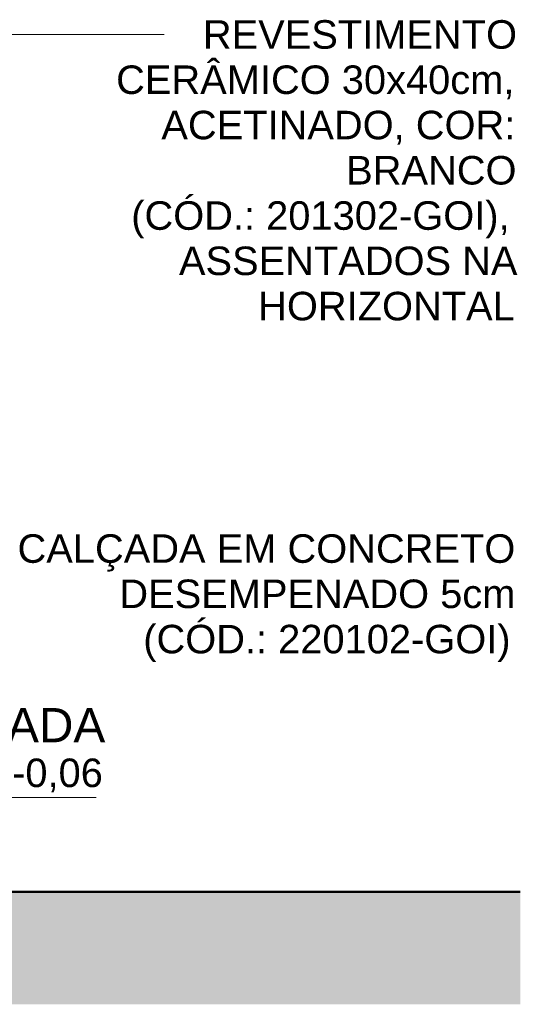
# Model space of a CAD drawing. Header units: metres. Extents: x -2.1 to 42.5, y -15.2 to 5.6.
# Tile 209 of 256: x 9 to 10.3, y -0.4 to 2.2. Entities that reach past the tile are written whole.
import ezdxf

# ---------------------------------------------------------------- set-up
doc = ezdxf.new("R2010")
doc.units = ezdxf.units.M
doc.layers.add('A-DETL', color=7, linetype='Continuous', lineweight=5, true_color=0x00a600)
for name, color, linetype, lineweight in [('C-TOPO', 7, 'Continuous', 5), ('G-ANNO-DIMS', 7, 'Continuous', 9), ('G-ANNO-TEXT', 7, 'Continuous', 9)]:
    doc.layers.add(name, color=color, linetype=linetype, lineweight=lineweight)
doc.styles.add('Arial', font='arial.ttf', dxfattribs={"height": 0.075})
doc.styles.add('Arial_1', font='arial.ttf', dxfattribs={"height": 0.09})

# ---------------------------------------------------------------- blocks, each defined once
blk = doc.blocks.new('Elevações de ponto - Cota de elevação - corte _N_O e N_A_-1979376-C')
at = {"layer": 'G-ANNO-DIMS'}
blk.add_hatch(color=256, dxfattribs=at).paths.add_polyline_path([(7.1024, 0.0536), (7.0259, -0.02), (7.0259, 0.0536)])
for p, q in [((7.0259, -0.02), (7.0259, 0.23)), ((6.9573, 0.1786), (7.5551, 0.1786)), ((7.0259, -0.02), (6.9573, 0.0536)), ((6.9573, 0.0536), (7.1024, 0.0536)), ((7.0259, 0.0536), (6.9573, 0.0536)), ((6.9573, 0.0536), (7.0259, -0.02)), ((7.0259, -0.02), (7.0259, 0.0536))]:
    blk.add_line(p, q, dxfattribs=at)

msp = doc.modelspace()

# ---------------------------------------------------------------- hatches: boundary and pattern name
at = {"layer": 'C-TOPO', "true_color": 0xd2e2c2}
msp.add_hatch(color=254, dxfattribs=at).paths.add_polyline_path([(6.0299, -0.4054), (10.3084, -0.4054), (10.3084, -0.1101), (8.3236, -0.1101), (8.3236, -0.19), (-0.4964, -0.19), (-0.4964, -0.1101), (-2.138, -0.1101), (-2.138, -0.4054), (5.641, -0.4054)])

# ---------------------------------------------------------------- linework, layer by layer
at = {"layer": 'A-DETL', "color": 7, "lineweight": 50}
msp.add_line((8.8336, -0.11), (10.3084, -0.11), dxfattribs=at)
at = {"layer": 'C-TOPO', "color": 9, "lineweight": 25, "true_color": 0xb9cebd}
for p, q in [((8.3236, -0.1101), (10.096, -0.1101)), ((10.096, -0.1101), (10.3084, -0.1101))]:
    msp.add_line(p, q, dxfattribs=at)
at = {"layer": 'C-TOPO'}
for q in [(8.3236, -0.1101), (10.3084, -0.1101)]:
    msp.add_line((10.096, -0.1101), q, dxfattribs=at)
at = {"layer": 'G-ANNO-TEXT'}
msp.add_line((8.7895, 2.1453), (9.3716, 2.1453), dxfattribs=at)

# ---------------------------------------------------------------- block references
at = {"layer": 'G-ANNO-DIMS'}
msp.add_blockref('Elevações de ponto - Cota de elevação - corte _N_O e N_A_-1979376-C', (1.6371, -0.04), dxfattribs=at)

# ---------------------------------------------------------------- texts
at = {"layer": 'G-ANNO-DIMS', "lineweight": 18, "insert": (8.6687, 0.2409), "char_height": 0.075, "width": 0.64642, "attachment_point": 1, "line_spacing_factor": 0.941778, "style": 'Arial'}
msp.add_mtext('(N.A.) -0,06', dxfattribs=at)
at = {"layer": 'G-ANNO-TEXT', "attachment_point": 1}
for s, insert, char_height, width, style in [('REVESTIMENTO ', (9.4732, 2.1828), 0.075, 1.002109, 'Arial'), ('CERÂMICO 30x40cm, ', (9.245, 2.0637), 0.075, 1.278692, 'Arial'), ('ACETINADO, COR: ', (9.364, 1.9446), 0.075, 1.134388, 'Arial'), ('BRANCO ', (9.8502, 1.8256), 0.075, 0.545148, 'Arial'), ('(CÓD.: 201302-GOI), ', (9.2847, 1.7065), 0.075, 1.23059, 'Arial'), ('ASSENTADOS NA ', (9.4103, 1.5874), 0.075, 1.07827, 'Arial'), ('HORIZONTAL', (9.6187, 1.4684), 0.075, 0.825738, 'Arial'), ('CALÇADA EM CONCRETO ', (8.9856, 0.8307), 0.075, 1.595358, 'Arial'), ('DESEMPENADO 5cm', (9.2535, 0.7117), 0.075, 1.270675, 'Arial'), ('(CÓD.: 220102-GOI)', (9.3163, 0.5926), 0.075, 1.194514, 'Arial'), ('CALÇADA', (8.6227, 0.3738), 0.09, 0.709493, 'Arial_1')]:
    msp.add_mtext(s, dxfattribs=dict(at, insert=insert, char_height=char_height, width=width, style=style))

doc.saveas('drawing.dxf')
